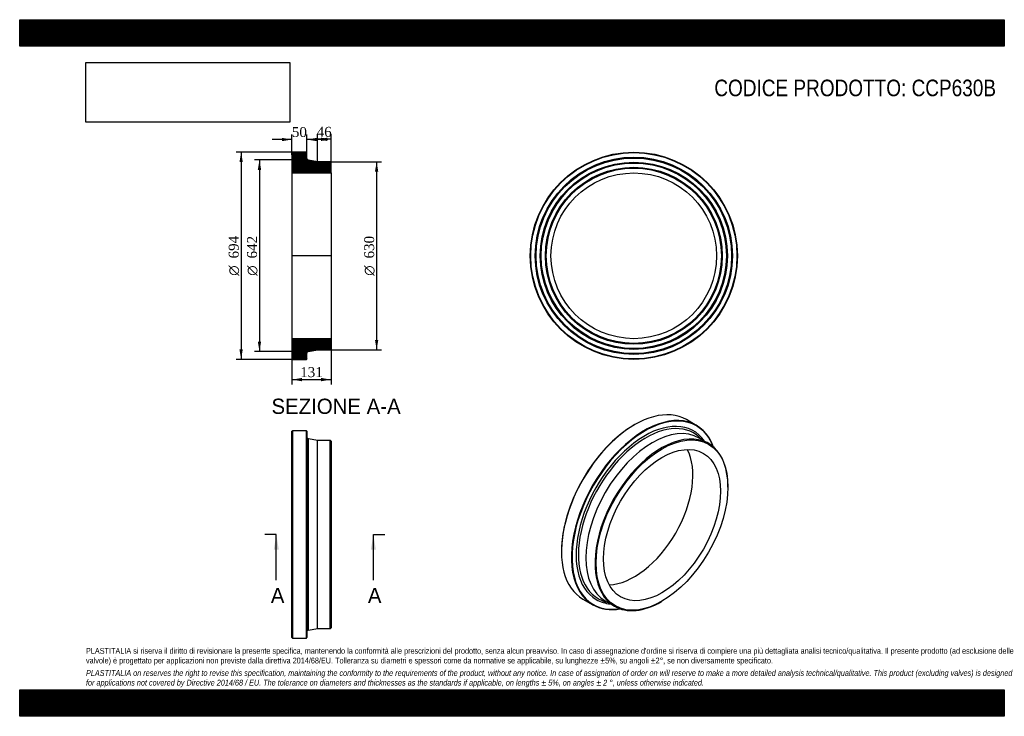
# Model space of a CAD drawing. Header units: millimetres. Extents: x 0 to 3300, y 0 to 2333.
import ezdxf
from ezdxf.enums import TextEntityAlignment as Align
from ezdxf.lldxf.tags import DXFTag

# ---------------------------------------------------------------- set-up
doc = ezdxf.new("R2010")
doc.units = ezdxf.units.MM
doc.header["$LTSCALE"] = 11.111111
for name, color, linetype in [('CCP630B', 7, 'Continuous'), ('Default', 7, 'Continuous'), ('DV4_Default', 7, 'Continuous')]:
    doc.layers.add(name, color=color, linetype=linetype)
doc.styles.add('SEACAD_Solid_Edge_ANSI', font='seans.ttf')
doc.styles.add('SEACAD_Solid_Edge_ANSI1_Symbols', font='semeca1.ttf')
doc.styles.add('SEACAD_Times_New_Roman', font='times.ttf')
tags = doc.linetypes.add('CENTER2', pattern=[28.575, 19.05, -3.175, 3.175, -3.175]).pattern_tags.tags
tags[10:11] = [DXFTag(74, 4), DXFTag(75, 0), DXFTag(340, '0'), DXFTag(46, 0.0), DXFTag(50, 0.0), DXFTag(44, 0.0), DXFTag(45, 0.0)]
tags[8:9] = [DXFTag(74, 4), DXFTag(75, 0), DXFTag(340, '0'), DXFTag(46, 0.0), DXFTag(50, 0.0), DXFTag(44, 0.0), DXFTag(45, 0.0)]
tags[6:7] = [DXFTag(74, 4), DXFTag(75, 0), DXFTag(340, '0'), DXFTag(46, 0.0), DXFTag(50, 0.0), DXFTag(44, 0.0), DXFTag(45, 0.0)]
tags[4:5] = [DXFTag(74, 4), DXFTag(75, 0), DXFTag(340, '0'), DXFTag(46, 0.0), DXFTag(50, 0.0), DXFTag(44, 0.0), DXFTag(45, 0.0)]
doc.dimstyles.new('ANSImm', dxfattribs={"dimtxt": 33.333333, "dimasz": 33.333333, "dimexe": 16.666667, "dimexo": 0, "dimgap": 8.333333, "dimtad": 1, "dimdsep": 46, "dimtxsty": 'SEACAD_Times_New_Roman', "dimblk1": '_SE_FILLED', "dimblk2": '_SE_FILLED', "dimsah": 1, "dimcen": 16.666667, "dimazin": 0, "dimtfac": 0.85, "dimtdec": 3, "dimtofl": 0, "dimtmove": 0, "dimatfit": 3, "dimfxl": 1, "dimarcsym": 0})
picture_1 = doc.add_image_def('image1.jpg', size_in_pixel=(4302, 1260))

# ---------------------------------------------------------------- blocks, each defined once
blk = doc.blocks.new('SE')
at = {"layer": 'CCP630B', "color": 7, "linetype": 'Continuous'}
for p, q in [((914.1, 956.1), (912.6, 954.6)), ((912.6, 263.6), (912.6, 954.6)), ((914.1, 956.1), (914.1, 262.1)), ((961.1, 956.1), (914.1, 956.1)), ((961.1, 262.1), (961.1, 956.1)), ((962.6, 954.6), (961.1, 956.1)), ((962.6, 954.6), (962.6, 263.6)), ((967.6, 289), (967.6, 929.3)), ((997.6, 924.1), (967.6, 929.3)), ((997.6, 294.1), (997.6, 924.1)), ((1041.1, 924.1), (997.6, 924.1)), ((1041.1, 294.1), (1041.1, 924.1)), ((1043.6, 921.6), (1041.1, 924.1)), ((1043.6, 921.6), (1043.6, 296.6)), ((967.6, 289), (997.6, 294.1)), ((997.6, 294.1), (1041.1, 294.1)), ((1041.1, 294.1), (1043.6, 296.6)), ((912.6, 263.6), (914.1, 262.1)), ((914.1, 262.1), (961.1, 262.1)), ((961.1, 262.1), (962.6, 263.6))]:
    blk.add_line(p, q, dxfattribs=at)
for centre, start, end in [((968.6, 935.2), 180, 260.2724), ((968.6, 283.1), 99.7276, 180)]:
    blk.add_arc(centre, 6, start, end, dxfattribs=at)
blk = doc.blocks.new('SE1')
at = {"layer": 'CCP630B', "color": 7, "linetype": 'Continuous'}
for p, q in [((2267.8, 974.6), (2234.6, 993.8)), ((2061.1, 976.6), (2060, 976)), ((2287.2, 926.5), (2277.2, 935.5)), ((2308.4, 914.2), (2277.6, 932)), ((2373.6, 768), (2373.6, 770)), ((1815.7, 552.9), (1815.7, 551.6)), ((1887.6, 392.8), (1920.8, 373.6)), ((1959.4, 385), (1972.2, 380.9)), ((1962.6, 386.4), (1993.4, 368.6)), ((2150.9, 384.2), (2152.7, 385.3))]:
    blk.add_line(p, q, dxfattribs=at)
for centre, major_axis, start_param, end_param in [((2061.1, 693.3), (173.5, 300.5), 0, 3.141593), ((2094.3, 674.1), (-173.5, -300.5), 2.693971, 6.283185), ((2095.4, 673.5), (172.8, 299.2), 0, 3.578643), ((2060, 693.9), (-172.8, -299.2), 3.926991, 5.497787), ((2095.4, 673.5), (-163, -282.4), 2.880401, 6.283185), ((2098.9, 671.5), (-160.1, -277.3), 3.076712, 6.283185), ((2120.1, 659.2), (-157.5, -272.8), 3.141593, 6.283185), ((2095.4, 673.5), (172.8, 299.2), 5.846135, 6.283185), ((2150.9, 641.4), (-157.5, -272.8), 2.356194, 6.283185), ((2098.9, 671.5), (-160.1, -277.3), 3.020076, 3.076712), ((2060, 693.9), (-138.8, -240.4), 0.34021, 2.801383), ((2094.3, 674.1), (-173.5, -300.5), 0, 0.447622), ((2095.4, 673.5), (-163, -282.4), 0, 0.261192), ((2098.9, 671.5), (-160.1, -277.3), 0, 0.06826), ((2098.9, 671.5), (-160.1, -277.3), 0.06826, 0.121517), ((2150.9, 641.4), (-157.5, -272.8), 0, 0.785398)]:
    blk.add_ellipse(centre, major_axis=major_axis, ratio=0.57735, start_param=start_param, end_param=end_param, dxfattribs=at)
for major_axis in [(156.3, 270.6), (-138.8, -240.4)]:
    blk.add_ellipse((2152.7, 640.4), major_axis=major_axis, ratio=0.57735, dxfattribs=at)
blk = doc.blocks.new('SE2')
at = {"layer": 'CCP630B', "color": 7, "linetype": 'Continuous'}
for radius in [347, 345.5, 330.5, 329, 327.5, 313.5, 312, 310.5, 296.5, 295, 293.5, 277.6]:
    blk.add_circle((2058.3, 1542.5), radius, dxfattribs=at)
blk = doc.blocks.new('SE4')
at = {"color": 7, "linetype": 'Continuous', "style": 'SEACAD_Solid_Edge_ANSI'}
blk.add_text('A', height=51.1, dxfattribs=at).set_placement((841.7, 430.2), align=Align.TOP_LEFT)
blk = doc.blocks.new('SE5')
at = {"color": 7, "linetype": 'Continuous', "style": 'SEACAD_Solid_Edge_ANSI'}
blk.add_text('A', height=51.1, dxfattribs=at).set_placement((1167, 430.2), align=Align.TOP_LEFT)
blk = doc.blocks.new('SEANNOT_GROUP')
at = {"linetype": 'Continuous'}
blk.add_hatch(color=7, dxfattribs=at).paths.add_polyline_path([(868.6, 558), (860.1, 609.1), (851.6, 558)])
at = {"color": 7, "linetype": 'Continuous'}
blk.add_lwpolyline([(860.1, 455.8), (860.1, 609.1)], dxfattribs=at)
blk = doc.blocks.new('SEANNOT_GROUP1')
at = {"linetype": 'Continuous'}
blk.add_hatch(color=7, dxfattribs=at).paths.add_polyline_path([(1193.9, 558), (1185.4, 609.1), (1176.9, 558)])
at = {"color": 7, "linetype": 'Continuous'}
blk.add_lwpolyline([(1185.4, 455.8), (1185.4, 609.1)], dxfattribs=at)
blk = doc.blocks.new('SE3')
at = {"layer": 'Default', "color": 7, "linetype": 'CENTER2'}
for p, q in [((860.1, 609.1), (821.8, 609.1)), ((1185.4, 609.1), (1223.8, 609.1))]:
    blk.add_line(p, q, dxfattribs=at)
at = {"layer": 'Default', "color": 7, "linetype": 'CENTER2', "const_width": 0.0001}
blk.add_lwpolyline([(860.1, 609.1), (1185.4, 609.1)], dxfattribs=at)
at = {"layer": 'Default'}
for name in ['SEANNOT_GROUP', 'SEANNOT_GROUP1', 'SE4', 'SE5']:
    blk.add_blockref(name, (0, 0), dxfattribs=at)
blk = doc.blocks.new('SE6')
at = {"layer": 'CCP630B', "linetype": 'Continuous'}
h = blk.add_hatch(dxfattribs=at)
h.set_pattern_fill('LINE', scale=0.629921, angle=45, style=0)
edge = h.paths.add_edge_path()
edge.add_line((1041.1, 1857.5), (997.6, 1857.5))
edge.add_line((997.6, 1857.5), (967.6, 1862.7))
edge.add_arc((968.6, 1868.6), 6, 180, 260.2724, ccw=False)
edge.add_line((962.6, 1868.6), (962.6, 1888))
edge.add_line((962.6, 1888), (961.1, 1889.5))
edge.add_line((961.1, 1889.5), (914.1, 1889.5))
edge.add_line((914.1, 1889.5), (912.6, 1888))
edge.add_line((912.6, 1888), (912.6, 1873))
edge.add_line((912.6, 1873), (913.7, 1871.5))
edge.add_line((913.7, 1871.5), (912.6, 1870))
edge.add_line((912.6, 1870), (912.6, 1856))
edge.add_line((912.6, 1856), (913.7, 1854.5))
edge.add_line((913.7, 1854.5), (912.6, 1853))
edge.add_line((912.6, 1853), (912.6, 1839))
edge.add_line((912.6, 1839), (913.7, 1837.5))
edge.add_line((913.7, 1837.5), (912.6, 1836))
edge.add_line((912.6, 1836), (912.6, 1820.1))
edge.add_line((912.6, 1820.1), (1043.6, 1820.1))
edge.add_line((1043.6, 1820.1), (1043.6, 1855))
edge.add_line((1043.6, 1855), (1041.1, 1857.5))
h = blk.add_hatch(dxfattribs=at)
h.set_pattern_fill('LINE', scale=0.629921, angle=45, style=0)
edge = h.paths.add_edge_path()
edge.add_line((1043.6, 1230), (1043.6, 1264.9))
edge.add_line((1043.6, 1264.9), (912.6, 1264.9))
edge.add_line((912.6, 1264.9), (912.6, 1249))
edge.add_line((912.6, 1249), (913.7, 1247.5))
edge.add_line((913.7, 1247.5), (912.6, 1246))
edge.add_line((912.6, 1246), (912.6, 1232))
edge.add_line((912.6, 1232), (913.7, 1230.5))
edge.add_line((913.7, 1230.5), (912.6, 1229))
edge.add_line((912.6, 1229), (912.6, 1215))
edge.add_line((912.6, 1215), (913.7, 1213.5))
edge.add_line((913.7, 1213.5), (912.6, 1212))
edge.add_line((912.6, 1212), (912.6, 1197))
edge.add_line((912.6, 1197), (914.1, 1195.5))
edge.add_line((914.1, 1195.5), (961.1, 1195.5))
edge.add_line((961.1, 1195.5), (962.6, 1197))
edge.add_line((962.6, 1197), (962.6, 1216.5))
edge.add_arc((968.6, 1216.5), 6, 99.7276, 180, ccw=False)
edge.add_line((967.6, 1222.4), (997.6, 1227.5))
edge.add_line((997.6, 1227.5), (1041.1, 1227.5))
edge.add_line((1041.1, 1227.5), (1043.6, 1230))
at = {"layer": 'CCP630B', "color": 7, "linetype": 'Continuous'}
for p, q in [((912.6, 1888), (914.1, 1889.5)), ((912.6, 1888), (912.6, 1873)), ((961.1, 1889.5), (914.1, 1889.5)), ((961.1, 1889.5), (962.6, 1888)), ((962.6, 1868.6), (962.6, 1888)), ((912.6, 1873), (912.6, 1870)), ((912.6, 1873), (913.7, 1871.5)), ((913.7, 1871.5), (912.6, 1870)), ((912.6, 1870), (912.6, 1856)), ((912.6, 1856), (912.6, 1853)), ((912.6, 1856), (913.7, 1854.5)), ((913.7, 1854.5), (912.6, 1853)), ((912.6, 1853), (912.6, 1839)), ((997.6, 1857.5), (967.6, 1862.7)), ((1041.1, 1857.5), (997.6, 1857.5)), ((1041.1, 1857.5), (1043.6, 1855)), ((1043.6, 1820.1), (1043.6, 1855)), ((912.6, 1839), (912.6, 1836)), ((912.6, 1839), (913.7, 1837.5)), ((913.7, 1837.5), (912.6, 1836)), ((912.6, 1836), (912.6, 1820.1)), ((912.6, 1820.1), (912.6, 1264.9)), ((912.6, 1820.1), (1043.6, 1820.1)), ((1043.6, 1820.1), (1043.6, 1264.9)), ((1043.6, 1264.9), (912.6, 1264.9)), ((912.6, 1264.9), (912.6, 1249)), ((1043.6, 1230), (1043.6, 1264.9)), ((912.6, 1249), (912.6, 1246)), ((912.6, 1249), (913.7, 1247.5)), ((913.7, 1247.5), (912.6, 1246)), ((912.6, 1246), (912.6, 1232)), ((912.6, 1232), (912.6, 1229)), ((912.6, 1232), (913.7, 1230.5)), ((913.7, 1230.5), (912.6, 1229)), ((912.6, 1229), (912.6, 1215)), ((967.6, 1222.4), (997.6, 1227.5)), ((997.6, 1227.5), (1041.1, 1227.5)), ((1043.6, 1230), (1041.1, 1227.5)), ((912.6, 1215), (912.6, 1212)), ((912.6, 1215), (913.7, 1213.5)), ((913.7, 1213.5), (912.6, 1212)), ((912.6, 1212), (912.6, 1197)), ((914.1, 1195.5), (912.6, 1197)), ((914.1, 1195.5), (961.1, 1195.5)), ((962.6, 1197), (961.1, 1195.5)), ((962.6, 1197), (962.6, 1216.5))]:
    blk.add_line(p, q, dxfattribs=at)
for centre, start, end in [((968.6, 1868.6), 180, 260.2724), ((968.6, 1216.5), 99.7276, 180)]:
    blk.add_arc(centre, 6, start, end, dxfattribs=at)
at = {"layer": 'DV4_Default', "color": 7, "linetype": 'CENTER2'}
for p, q in [((962.6, 1868.6), (962.6, 1863.5)), ((967.6, 1862.7), (962.6, 1863.5)), ((1045.3, 1542.5), (910.8, 1542.5)), ((967.6, 1222.4), (962.6, 1221.5)), ((962.6, 1216.5), (962.6, 1221.5))]:
    blk.add_line(p, q, dxfattribs=at)
blk = doc.blocks.new('GDimGGroup')
at = {"layer": 'Default', "linetype": 'Continuous'}
for points in [[(736.6, 1856.2), (747.7, 1856.2), (742.2, 1889.5)], [(736.6, 1228.9), (742.2, 1195.5), (747.7, 1228.9)]]:
    blk.add_hatch(color=7, dxfattribs=at).paths.add_polyline_path(points)
at = {"layer": 'Default', "color": 7, "linetype": 'Continuous'}
for p, q in [((937.6, 1889.5), (725.5, 1889.5)), ((742.2, 1889.5), (742.2, 1195.5)), ((937.6, 1195.5), (725.5, 1195.5))]:
    blk.add_line(p, q, dxfattribs=at)
for s, height, style, p in [('694', 33.33, 'SEACAD_Times_New_Roman', (700.5, 1533.6)), ('O', 33.3, 'SEACAD_Solid_Edge_ANSI1_Symbols', (700.5, 1475.6))]:
    blk.add_text(s, height=height, rotation=90, dxfattribs=dict(at, style=style)).set_placement(p, align=Align.TOP_LEFT)
blk = doc.blocks.new('GDimGGroup1')
at = {"layer": 'Default', "linetype": 'Continuous'}
for points in [[(798.1, 1830.2), (809.2, 1830.2), (803.6, 1863.5)], [(798.1, 1254.9), (803.6, 1221.5), (809.2, 1254.9)]]:
    blk.add_hatch(color=7, dxfattribs=at).paths.add_polyline_path(points)
at = {"layer": 'Default', "color": 7, "linetype": 'Continuous'}
for p, q in [((962.6, 1863.5), (787, 1863.5)), ((803.6, 1863.5), (803.6, 1221.5)), ((962.6, 1221.5), (787, 1221.5))]:
    blk.add_line(p, q, dxfattribs=at)
for s, height, style, p in [('642', 33.33, 'SEACAD_Times_New_Roman', (762, 1533.6)), ('O', 33.3, 'SEACAD_Solid_Edge_ANSI1_Symbols', (762, 1475.6))]:
    blk.add_text(s, height=height, rotation=90, dxfattribs=dict(at, style=style)).set_placement(p, align=Align.TOP_LEFT)
blk = doc.blocks.new('GDimGGroup2')
at = {"layer": 'Default', "linetype": 'Continuous'}
for points in [[(1201.8, 1824.2), (1196.3, 1857.5), (1190.7, 1824.2)], [(1201.8, 1260.9), (1190.7, 1260.9), (1196.3, 1227.5)]]:
    blk.add_hatch(color=7, dxfattribs=at).paths.add_polyline_path(points)
at = {"layer": 'Default', "color": 7, "linetype": 'Continuous'}
for p, q in [((1041.1, 1857.5), (1212.9, 1857.5)), ((1196.3, 1857.5), (1196.3, 1227.5)), ((1041.1, 1227.5), (1212.9, 1227.5))]:
    blk.add_line(p, q, dxfattribs=at)
for s, height, style, p in [('630', 33.33, 'SEACAD_Times_New_Roman', (1154.6, 1533.6)), ('O', 33.3, 'SEACAD_Solid_Edge_ANSI1_Symbols', (1154.6, 1475.6))]:
    blk.add_text(s, height=height, rotation=90, dxfattribs=dict(at, style=style)).set_placement(p, align=Align.TOP_LEFT)
blk = doc.blocks.new('DMBLK13')
at = {"layer": 'Default', "linetype": 'Continuous'}
for points in [[(945.9, 1122.3), (945.9, 1133.4), (912.6, 1127.8)], [(1010.2, 1122.3), (1043.6, 1127.8), (1010.2, 1133.4)]]:
    blk.add_hatch(color=7, dxfattribs=at).paths.add_polyline_path(points)
at = {"layer": 'Default', "color": 7, "linetype": 'Continuous'}
for p, q in [((912.6, 1264.9), (912.6, 1111.2)), ((1043.6, 1264.9), (1043.6, 1111.2)), ((912.6, 1127.8), (1043.6, 1127.8))]:
    blk.add_line(p, q, dxfattribs=at)
at = {"layer": 'Default', "color": 7, "linetype": 'Continuous', "style": 'SEACAD_Times_New_Roman'}
blk.add_text('131', height=33.33, dxfattribs=at).set_placement((940.2, 1169.5), align=Align.TOP_LEFT)
blk = doc.blocks.new('_SE_FILLED')
at = {"color": 0}
blk.add_line((0, 0), (-1, 0), dxfattribs=at)
blk.add_solid([(0, 0), (-1, -0.1665), (-1, 0.1665), (0, 0)], dxfattribs=at)
blk = doc.blocks.new('DMBLK14')
at = {"layer": 'Default', "linetype": 'Continuous'}
for points in [[(879.2, 1937.5), (879.2, 1926.4), (912.6, 1932)], [(995.9, 1937.5), (962.6, 1932), (995.9, 1926.4)]]:
    blk.add_hatch(color=7, dxfattribs=at).paths.add_polyline_path(points)
at = {"layer": 'Default', "color": 7, "linetype": 'Continuous'}
for p, q in [((912.6, 1880.5), (912.6, 1948.7)), ((962.6, 1878.3), (962.6, 1948.7)), ((912.6, 1932), (845.9, 1932)), ((1029.2, 1932), (962.6, 1932))]:
    blk.add_line(p, q, dxfattribs=at)
at = {"layer": 'Default', "color": 7, "linetype": 'Continuous', "style": 'SEACAD_Times_New_Roman'}
blk.add_text('50', height=33.33, dxfattribs=at).set_placement((912.3, 1973.7), align=Align.TOP_LEFT)
blk = doc.blocks.new('DMBLK15')
at = {"layer": 'Default', "linetype": 'Continuous'}
for points in [[(1030.9, 1938.2), (997.6, 1932.7), (1030.9, 1927.1)], [(1010.2, 1938.2), (1010.2, 1927.1), (1043.6, 1932.7)]]:
    blk.add_hatch(color=7, dxfattribs=at).paths.add_polyline_path(points)
at = {"layer": 'Default', "color": 7, "linetype": 'Continuous'}
for p, q in [((997.6, 1857.5), (997.6, 1949.4)), ((1043.6, 1820.1), (1043.6, 1949.4)), ((1043.6, 1932.7), (997.6, 1932.7))]:
    blk.add_line(p, q, dxfattribs=at)
at = {"layer": 'Default', "color": 7, "linetype": 'Continuous', "style": 'SEACAD_Times_New_Roman'}
blk.add_text('46', height=33.33, dxfattribs=at).set_placement((995.3, 1974.4), align=Align.TOP_LEFT)

msp = doc.modelspace()

# ---------------------------------------------------------------- hatches: boundary and pattern name
at = {"layer": 'Default', "linetype": 'Continuous'}
h = msp.add_hatch(dxfattribs=at)
h.set_pattern_fill('LINE', scale=0.629921, angle=45, style=0)
h.paths.add_polyline_path([(3300, 2244.444), (3300, 2333.333), (0, 2333.333), (0, 2244.444)])
for points in [[(3300, 2244.444), (3300, 2333.333), (0, 2333.333), (0, 2244.444)], [(3300, 0), (3300, 88.889), (0, 88.889), (0, 0)]]:
    msp.add_hatch(color=7, dxfattribs=at).paths.add_polyline_path(points)
h = msp.add_hatch(dxfattribs=at)
h.set_pattern_fill('LINE', scale=0.629921, angle=45, style=0)
h.paths.add_polyline_path([(3300, 0), (3300, 88.889), (0, 88.889), (0, 0)])

# ---------------------------------------------------------------- linework, layer by layer
at = {"layer": 'Default', "color": 7, "linetype": 'Continuous'}
for p, q in [((0, 2333.333), (3300, 2333.333)), ((0, 2244.444), (0, 2333.333)), ((3300, 2333.333), (3300, 2244.444)), ((3300, 2244.444), (0, 2244.444)), ((0, 88.889), (3300, 88.889)), ((0, 0), (0, 88.889)), ((3300, 88.889), (3300, 0)), ((3300, 0), (0, 0))]:
    msp.add_line(p, q, dxfattribs=at)

# ---------------------------------------------------------------- block references
at = {"layer": 'Default'}
for name in ['GDimGGroup', 'SE6', 'SE2', 'GDimGGroup1', 'GDimGGroup2', 'SE1', 'SE', 'SE3']:
    msp.add_blockref(name, (0, 0), dxfattribs=at)

# ---------------------------------------------------------------- texts
at = {"layer": 'Default', "color": 7, "linetype": 'Continuous', "style": 'SEACAD_Solid_Edge_ANSI'}
msp.add_text('SEZIONE A-A', height=51.11111, dxfattribs=at).set_placement((843.92, 1063.951), align=Align.TOP_LEFT)
at = {"layer": 'Default', "attachment_point": 1}
for s, insert, char_height, width in [('{\\fArial Narrow|b0||i0||c0|p34;\\C7;\\H55.55555556;\\W1.;CODICE PRODOTTO: CCP630B}', (2328.087, 2132.602), 55.55556, 946.23749), ("{\\fArial Narrow|b0||i0||c0|p34;\\C7;\\H19.44444444;\\W1.;PLASTITALIA si riserva il diritto di revisionare la presente specifica, mantenendo la conformità alle prescrizioni del prodotto, senza alcun preavviso. In caso di assegnazione d'ordine si riserva di compiere una più dettagliata analisi tecnico/qualitativa. Il presente prodotto (ad esclusione delle \\P}{\\fArial Narrow|b0||i0||c0|p34;\\C7;\\H19.44444444;\\W1.;valvole) è progettato per applicazioni non previste dalla direttiva 2014/68/EU. Tolleranza su diametri e spessori come da normative se applicabile, su lunghezze ±5%, su angoli ±2°, se non diversamente specificato.\\P}{\\fArial Narrow|b0||i0||c0|p34;\\C7;\\H5.555555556;\\W1.;   \\P}{\\fArial Narrow|b0||i1||c0|p34;\\C7;\\H19.44444444;\\W1.;PLASTITALIA on reserves the right to revise this specification, maintaining the conformity to the requirements of the product, without any notice. In case of assignation of order on will reserve to make a more detailed analysis technical/qualitative. This product (excluding valves) is designed \\P}{\\fArial Narrow|b0||i1||c0|p34;\\C7;\\H19.44444444;\\W1.;for applications not covered by Directive 2014/68 / EU. The tolerance on diameters and thicknesses as the standards if applicable, on lengths ± 5%, on angles ± 2 °, unless otherwise indicated.\\P}", (222.222, 228.915), 19.444444, 2855.55556)]:
    msp.add_mtext(s, dxfattribs=dict(at, insert=insert, char_height=char_height, width=width))

# ---------------------------------------------------------------- dimensions: what is measured, and where the dimension line sits
at = {"layer": 'Default', "color": 7, "linetype": 'Continuous'}
for base, p1, p2, picture, middle in [((912.573, 1931.988), (962.573, 1878.325), (912.573, 1880.546), 'DMBLK14', (937.573, 1931.988)), ((997.573, 1932.69), (1043.573, 1820.146), (997.573, 1857.546), 'DMBLK15', (1020.573, 1932.69))]:
    dim = msp.add_linear_dim(base=base, p1=p1, p2=p2, text='\\A1;<>', dimstyle='ANSImm', dxfattribs=at)
    dim.commit()
    dim.dimension.update_dxf_attribs({"geometry": picture, "text_midpoint": middle, "dimtype": 160})
dim = msp.add_linear_dim(base=(912.573, 1127.834), p1=(912.573, 1264.946), p2=(1043.573, 1264.946), angle=0, text='\\A1;<>', dimstyle='ANSImm', dxfattribs=at)
dim.commit()
dim.dimension.update_dxf_attribs({"geometry": 'DMBLK13', "text_midpoint": (978.073, 1127.834), "dimtype": 161})

# ---------------------------------------------------------------- pictures from other files: only their frames are drawn
image = msp.add_image(picture_1, insert=(222.222, 1990.035), size_in_units=(682.857, 200))
image.dxf.flags = 7

doc.saveas('drawing.dxf')
